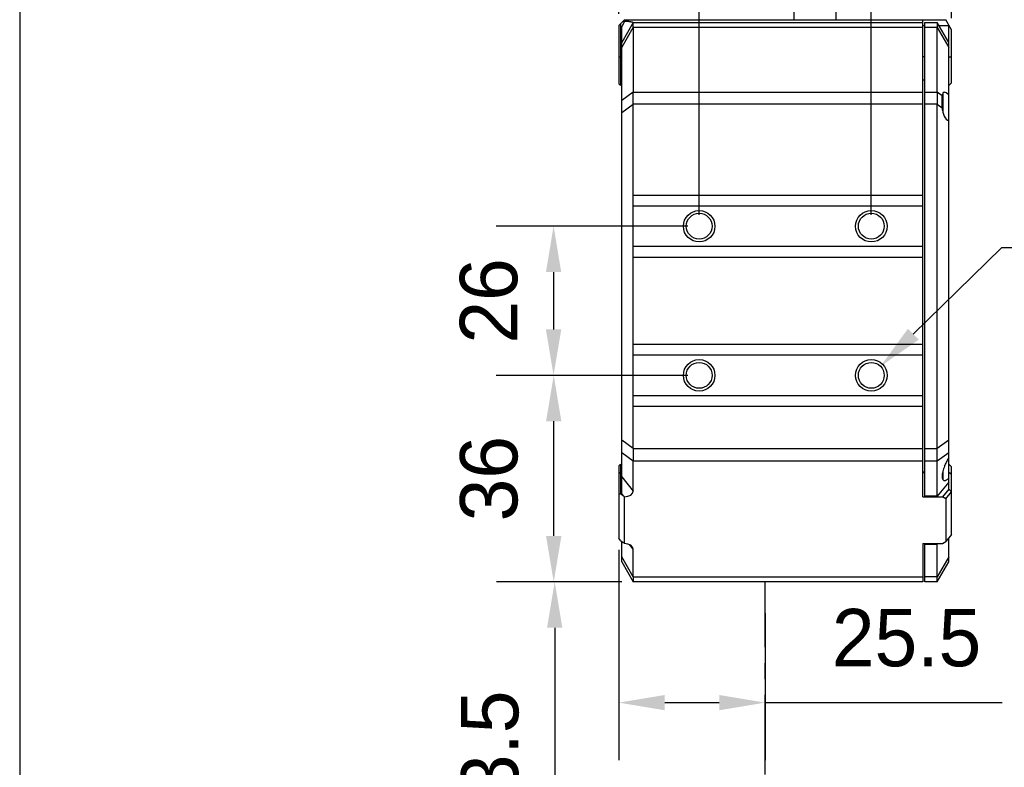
# Model space of a CAD drawing. Header units: millimetres. Extents: x -202 to -42, y 112 to 292.
# Tile 2 of 17: x -202 to -159, y 172 to 205. Entities that reach past the tile are written whole.
import ezdxf

# ---------------------------------------------------------------- set-up
doc = ezdxf.new("R2010")
doc.units = ezdxf.units.MM
doc.header["$LTSCALE"] = 46.255
doc.header["$PDMODE"] = 3
doc.header["$PDSIZE"] = 8
doc.linetypes.add('CENTER', pattern=[0.6, 0.375, -0.075, 0.075, -0.075])
doc.layers.get('0').update_dxf_attribs({"linetype": 'CONTINUOUS'})
doc.layers.get('Defpoints').update_dxf_attribs({"linetype": 'CONTINUOUS'})
for name, color, linetype in [('00_COMPONENTS', 7, 'CONTINUOUS'), ('50_ALL_DETAILS', 7, 'CONTINUOUS'), ('51__DRAFT_DIMS', 7, 'CONTINUOUS')]:
    doc.layers.add(name, color=color, linetype=linetype)
doc.styles.get("Standard").update_dxf_attribs({"font": '兰亭黑 GBK.TTF', "height": 2.5})
doc.dimstyles.new('DIMSTYLE_1', dxfattribs={"dimtxt": 3, "dimasz": 2, "dimexe": 2.5, "dimexo": 0.5, "dimgap": 0.75, "dimtad": 1, "dimlfac": 4, "dimdsep": 46, "dimtxsty": 'STANDARD', "dimblk": '_FILLED', "dimblk1": '_FILLED', "dimblk2": '_FILLED', "dimcen": 0.09, "dimclrd": 8, "dimclre": 8, "dimclrt": 256, "dimazin": 2, "dimtp": 0.3, "dimtm": 0.3, "dimtfac": 1, "dimtofl": 0, "dimtmove": 0, "dimatfit": 3, "dimldrblk": '_FILLED', "dimfxl": 1, "dimtolj": 1, "dimarcsym": 0})

# ---------------------------------------------------------------- blocks, each defined once
blk = doc.blocks.new('_FILLED')
at = {"color": 0, "linetype": 'ByBlock'}
blk.add_solid([(0, 0), (-1, 0.167), (-1, -0.167)], dxfattribs=at)
blk = doc.blocks.new('*D1')
at = {"layer": '51__DRAFT_DIMS', "color": 8, "lineweight": -2}
for p, q in [((-175.418, 205.175), (-175.418, 219.903)), ((-160.918, 204.988), (-160.918, 219.903)), ((-175.418, 217.403), (-182.714, 217.403)), ((-173.418, 217.403), (-162.918, 217.403))]:
    blk.add_line(p, q, dxfattribs=at)
at = {"layer": 'Defpoints', "color": 0}
for p in [(-160.918, 217.403), (-175.418, 204.675), (-160.918, 204.488)]:
    blk.add_point(p, dxfattribs=at)
at = {"layer": '51__DRAFT_DIMS', "color": 8, "linetype": 'ByBlock', "lineweight": -2, "xscale": 2, "yscale": 2, "zscale": 2, "rotation": 180}
blk.add_blockref('_FILLED', (-175.418, 217.403), dxfattribs=at)
at = {"layer": '51__DRAFT_DIMS', "color": 8, "linetype": 'ByBlock', "lineweight": -2, "xscale": 2, "yscale": 2, "zscale": 2}
blk.add_blockref('_FILLED', (-160.918, 217.403), dxfattribs=at)
at = {"layer": '51__DRAFT_DIMS', "insert": (-178.168, 221.487), "char_height": 2.5, "attachment_point": 3, "line_spacing_factor": 0.9}
blk.add_mtext('\\A1;58', dxfattribs=at)
blk = doc.blocks.new('*D2')
at = {"layer": '51__DRAFT_DIMS', "color": 8, "lineweight": -2}
for p, q in [((-175.418, 205.175), (-175.418, 208.753)), ((-171.918, 196.425), (-171.918, 208.753)), ((-177.418, 206.253), (-184.439, 206.253)), ((-169.918, 206.253), (-167.918, 206.253))]:
    blk.add_line(p, q, dxfattribs=at)
at = {"layer": 'Defpoints', "color": 0}
for p in [(-171.918, 206.253), (-175.418, 204.675), (-171.918, 195.925)]:
    blk.add_point(p, dxfattribs=at)
at = {"layer": '51__DRAFT_DIMS', "color": 8, "linetype": 'ByBlock', "lineweight": -2, "xscale": 2, "yscale": 2, "zscale": 2}
blk.add_blockref('_FILLED', (-175.418, 206.253), dxfattribs=at)
at = {"layer": '51__DRAFT_DIMS', "color": 8, "linetype": 'ByBlock', "lineweight": -2, "xscale": 2, "yscale": 2, "zscale": 2, "rotation": 180}
blk.add_blockref('_FILLED', (-171.918, 206.253), dxfattribs=at)
at = {"layer": '51__DRAFT_DIMS', "insert": (-180.168, 210.336), "char_height": 2.5, "attachment_point": 3, "line_spacing_factor": 0.9}
blk.add_mtext('\\A1;14', dxfattribs=at)
blk = doc.blocks.new('*D3')
at = {"layer": '51__DRAFT_DIMS', "color": 8, "lineweight": -2}
for p, q in [((-171.918, 196.425), (-171.918, 213.876)), ((-164.418, 196.425), (-164.418, 213.876)), ((-171.918, 211.376), (-182.106, 211.376)), ((-169.918, 211.376), (-166.418, 211.376))]:
    blk.add_line(p, q, dxfattribs=at)
at = {"layer": 'Defpoints', "color": 0}
for p in [(-164.418, 211.376), (-171.918, 195.925), (-164.418, 195.925)]:
    blk.add_point(p, dxfattribs=at)
at = {"layer": '51__DRAFT_DIMS', "color": 8, "linetype": 'ByBlock', "lineweight": -2, "xscale": 2, "yscale": 2, "zscale": 2, "rotation": 180}
blk.add_blockref('_FILLED', (-171.918, 211.376), dxfattribs=at)
at = {"layer": '51__DRAFT_DIMS', "color": 8, "linetype": 'ByBlock', "lineweight": -2, "xscale": 2, "yscale": 2, "zscale": 2}
blk.add_blockref('_FILLED', (-164.418, 211.376), dxfattribs=at)
at = {"layer": '51__DRAFT_DIMS', "insert": (-177.573, 215.459), "char_height": 2.5, "attachment_point": 3, "line_spacing_factor": 0.9}
blk.add_mtext('\\A1;30', dxfattribs=at)
blk = doc.blocks.new('*D4')
at = {"layer": '51__DRAFT_DIMS', "color": 8, "lineweight": -2}
for p, q in [((-172.418, 195.925), (-180.761, 195.925)), ((-178.261, 193.925), (-178.261, 191.425)), ((-172.418, 189.425), (-180.761, 189.425))]:
    blk.add_line(p, q, dxfattribs=at)
at = {"layer": 'Defpoints', "color": 0}
for p in [(-171.918, 195.925), (-178.261, 189.425), (-171.918, 189.425)]:
    blk.add_point(p, dxfattribs=at)
at = {"layer": '51__DRAFT_DIMS', "color": 8, "linetype": 'ByBlock', "lineweight": -2, "xscale": 2, "yscale": 2, "zscale": 2}
for p, rotation in [((-178.261, 195.925), 90), ((-178.261, 189.425), 270)]:
    blk.add_blockref('_FILLED', p, dxfattribs=dict(at, rotation=rotation))
at = {"layer": '51__DRAFT_DIMS', "insert": (-182.344, 192.669), "char_height": 2.5, "attachment_point": 2, "rotation": 90, "line_spacing_factor": 0.9}
blk.add_mtext('\\A1;26', dxfattribs=at)
blk = doc.blocks.new('*D5')
at = {"layer": '51__DRAFT_DIMS', "color": 8, "lineweight": -2}
for p, q in [((-172.418, 189.425), (-180.754, 189.425)), ((-178.254, 182.425), (-178.254, 187.425)), ((-175.293, 180.425), (-180.754, 180.425))]:
    blk.add_line(p, q, dxfattribs=at)
at = {"layer": 'Defpoints', "color": 0}
for p in [(-178.254, 189.425), (-171.918, 189.425), (-174.793, 180.425)]:
    blk.add_point(p, dxfattribs=at)
at = {"layer": '51__DRAFT_DIMS', "color": 8, "linetype": 'ByBlock', "lineweight": -2, "xscale": 2, "yscale": 2, "zscale": 2}
for p, rotation in [((-178.254, 189.425), 90), ((-178.254, 180.425), 270)]:
    blk.add_blockref('_FILLED', p, dxfattribs=dict(at, rotation=rotation))
at = {"layer": '51__DRAFT_DIMS', "insert": (-182.337, 184.923), "char_height": 2.5, "attachment_point": 2, "rotation": 90, "line_spacing_factor": 0.9}
blk.add_mtext('\\A1;36', dxfattribs=at)
blk = doc.blocks.new('*D25')
at = {"layer": '51__DRAFT_DIMS', "color": 8, "lineweight": -2}
for p, q in [((-175.418, 181.828), (-175.418, 172.662)), ((-169.043, 179.058), (-169.043, 172.662)), ((-173.418, 175.162), (-171.043, 175.162)), ((-169.043, 175.162), (-158.724, 175.162))]:
    blk.add_line(p, q, dxfattribs=at)
at = {"layer": 'Defpoints', "color": 0}
for p in [(-175.418, 182.328), (-169.043, 179.558), (-169.043, 175.162)]:
    blk.add_point(p, dxfattribs=at)
at = {"layer": '51__DRAFT_DIMS', "color": 8, "linetype": 'ByBlock', "lineweight": -2, "xscale": 2, "yscale": 2, "zscale": 2, "rotation": 180}
blk.add_blockref('_FILLED', (-175.418, 175.162), dxfattribs=at)
at = {"layer": '51__DRAFT_DIMS', "color": 8, "linetype": 'ByBlock', "lineweight": -2, "xscale": 2, "yscale": 2, "zscale": 2}
blk.add_blockref('_FILLED', (-169.043, 175.162), dxfattribs=at)
at = {"layer": '51__DRAFT_DIMS', "insert": (-162.883, 179.246), "char_height": 2.5, "attachment_point": 2, "line_spacing_factor": 0.9}
blk.add_mtext('\\A1;25.5', dxfattribs=at)

msp = doc.modelspace()

# ---------------------------------------------------------------- linework, layer by layer
at = {"color": 8}
msp.add_line((-158.7469, 194.9834), (-162.5879, 191.219), dxfattribs=at)
msp.add_lwpolyline([(-201.5203, 112.394), (-41.5203, 112.394), (-41.5203, 292.394), (-201.5203, 292.394)], close=True)
at = {"layer": '00_COMPONENTS'}
for p, q in [((-167.793, 205.5503), (-167.793, 204.9253)), ((-165.9495, 204.9253), (-165.9495, 205.4253)), ((-175.418, 204.6753), (-175.168, 204.9253)), ((-175.418, 204.6753), (-175.418, 202.1253)), ((-175.343, 204.7503), (-175.343, 203.3003)), ((-175.1663, 204.8525), (-175.293, 204.6308)), ((-174.793, 204.8003), (-175.293, 203.9253)), ((-175.293, 184.251), (-175.293, 204.6308)), ((-175.1663, 204.8525), (-175.2408, 204.8525)), ((-175.168, 204.9253), (-161.168, 204.9253)), ((-174.793, 204.8003), (-162.168, 204.8003)), ((-162.168, 184.1311), (-162.168, 204.9253)), ((-162.168, 204.6753), (-162.093, 204.6753)), ((-162.093, 184.1576), (-162.093, 204.8003)), ((-162.093, 204.8003), (-161.543, 204.8003)), ((-161.043, 203.9253), (-161.543, 204.8003)), ((-161.4716, 204.6753), (-161.043, 204.6753)), ((-160.918, 204.4878), (-161.168, 204.9253)), ((-161.0316, 204.6867), (-161.043, 204.6753)), ((-161.043, 200.5262), (-161.043, 204.6753)), ((-175.293, 203.7073), (-174.793, 204.5823)), ((-174.793, 204.5806), (-174.793, 201.77)), ((-162.168, 204.5806), (-174.793, 204.5806)), ((-161.543, 204.5806), (-162.093, 204.5806)), ((-161.543, 204.5823), (-161.043, 203.7073)), ((-161.543, 201.77), (-161.543, 204.5806)), ((-160.918, 202.1753), (-160.918, 204.4878)), ((-175.418, 203.3003), (-175.343, 203.3003)), ((-175.343, 203.3003), (-175.343, 202.0503)), ((-175.293, 203.3003), (-175.343, 203.3003)), ((-162.093, 203.3003), (-162.168, 203.3003)), ((-161.043, 203.3003), (-160.918, 203.3003)), ((-175.343, 202.0503), (-175.418, 202.1253)), ((-175.293, 202.3003), (-175.343, 202.3003)), ((-162.168, 202.3003), (-162.093, 202.3003)), ((-160.918, 202.1753), (-161.043, 202.0503)), ((-174.793, 201.7683), (-175.293, 201.4058)), ((-174.793, 201.77), (-162.168, 201.77)), ((-162.093, 201.77), (-161.543, 201.77)), ((-161.3275, 201.6121), (-161.543, 201.7683)), ((-161.318, 200.9842), (-161.318, 201.6721)), ((-161.293, 201.1882), (-161.293, 201.6736)), ((-175.293, 200.8796), (-174.793, 201.2421)), ((-174.793, 186.236), (-174.793, 201.2397)), ((-162.168, 201.2397), (-174.793, 201.2397)), ((-161.543, 201.2397), (-162.093, 201.2397)), ((-161.543, 201.2421), (-161.3275, 201.0859)), ((-161.543, 186.236), (-161.543, 201.2397)), ((-161.3328, 201.4248), (-161.318, 201.4248)), ((-161.3325, 201.2804), (-161.318, 201.2804)), ((-161.293, 201.1361), (-161.293, 201.1882)), ((-161.319, 200.9918), (-161.318, 200.9918)), ((-161.293, 200.8637), (-161.293, 201.1361)), ((-161.043, 184.464), (-161.043, 200.5237)), ((-174.793, 197.2844), (-162.168, 197.2844)), ((-162.168, 196.8003), (-174.793, 196.8003)), ((-174.793, 195.0503), (-162.168, 195.0503)), ((-162.168, 194.5662), (-174.793, 194.5662)), ((-174.793, 190.7844), (-162.168, 190.7844)), ((-162.168, 190.3003), (-174.793, 190.3003)), ((-174.793, 188.5503), (-162.168, 188.5503)), ((-162.168, 188.0662), (-174.793, 188.0662)), ((-174.793, 186.2336), (-175.293, 186.596)), ((-174.793, 186.236), (-162.168, 186.236)), ((-162.093, 186.236), (-161.543, 186.236)), ((-161.043, 186.596), (-161.543, 186.2336)), ((-175.293, 186.0698), (-174.793, 185.7073)), ((-161.543, 185.7073), (-161.043, 186.0698)), ((-175.418, 185.4829), (-175.343, 185.5579)), ((-175.418, 185.4829), (-175.418, 182.328)), ((-175.343, 185.5579), (-175.343, 185.1918)), ((-174.793, 184.3786), (-174.793, 185.7056)), ((-174.793, 185.7056), (-162.168, 185.7056)), ((-162.093, 185.7056), (-161.543, 185.7056)), ((-161.543, 184.1576), (-161.543, 185.7056)), ((-160.918, 185.4329), (-161.043, 185.5579)), ((-160.918, 182.4959), (-160.918, 185.4329)), ((-175.343, 185.1918), (-175.418, 185.1387)), ((-175.343, 185.1918), (-175.343, 184.2549)), ((-175.343, 185.1918), (-175.293, 185.1918)), ((-175.293, 184.9973), (-174.793, 184.3786)), ((-162.168, 185.2183), (-162.093, 185.2183)), ((-162.168, 185.1918), (-162.093, 185.1918)), ((-161.318, 184.9284), (-161.318, 185.1432)), ((-161.293, 184.927), (-161.293, 185.2594)), ((-160.918, 185.1034), (-161.043, 185.1918)), ((-161.043, 184.7764), (-161.543, 184.1576)), ((-161.043, 184.464), (-161.312, 184.1311)), ((-160.918, 184.3521), (-161.043, 184.464)), ((-175.418, 184.2549), (-175.343, 184.2549)), ((-175.2336, 184.1775), (-175.343, 184.2549)), ((-175.293, 184.251), (-175.2336, 184.1775)), ((-175.168, 182.0976), (-175.168, 184.1317)), ((-162.168, 184.1311), (-161.312, 184.1311)), ((-161.543, 184.1576), (-162.093, 184.1576)), ((-161.168, 184.0427), (-161.312, 184.1311)), ((-161.168, 184.0427), (-160.918, 184.3521)), ((-161.168, 184.0427), (-161.168, 182.1866)), ((-175.343, 182.2219), (-175.418, 182.328)), ((-160.918, 182.4959), (-161.168, 182.1866)), ((-161.043, 181.3003), (-161.043, 182.3413)), ((-175.343, 182.2219), (-175.2336, 182.1446)), ((-175.293, 181.3003), (-175.293, 182.1866)), ((-174.793, 181.8507), (-174.9523, 182.0478)), ((-162.168, 182.0982), (-161.312, 182.0982)), ((-162.168, 182.0982), (-162.168, 180.4253)), ((-162.093, 180.4253), (-162.093, 182.0982)), ((-162.093, 182.0717), (-161.543, 182.0717)), ((-161.543, 180.645), (-161.543, 182.0982)), ((-161.543, 182.0717), (-161.5216, 182.0982)), ((-161.312, 182.0982), (-161.168, 182.1866)), ((-174.793, 180.6433), (-175.293, 181.5183)), ((-174.793, 180.645), (-174.793, 181.8507)), ((-161.043, 181.5183), (-161.543, 180.6433)), ((-175.293, 181.3003), (-174.793, 180.4253)), ((-161.543, 180.4253), (-161.043, 181.3003)), ((-174.793, 180.645), (-162.168, 180.645)), ((-161.543, 180.645), (-162.093, 180.645)), ((-162.168, 180.4253), (-174.793, 180.4253)), ((-161.543, 180.4253), (-162.093, 180.4253))]:
    msp.add_line(p, q, dxfattribs=at)
for centre, radius in [((-171.918, 195.9253), 0.6875), ((-171.918, 195.9253), 0.5625), ((-164.418, 195.9253), 0.6875), ((-164.418, 195.9253), 0.5625), ((-171.918, 189.4253), 0.6875), ((-164.418, 189.4253), 0.6875), ((-171.918, 189.4253), 0.5625), ((-164.418, 189.4253), 0.5625)]:
    msp.add_circle(centre, radius, dxfattribs=at)
for centre, radius, start, end in [((-161.318, 201.6736), 0.025, 0, 70.20317), ((-157.3903, 201.2662), 3.9414, 181.89127, 182.6218), ((-161.318, 184.927), 0.025, 289.7921, 0)]:
    msp.add_arc(centre, radius, start, end, dxfattribs=at)
for centre, major_axis, ratio, start_param, end_param in [((-175.2216, 204.0503), (0.3469, 0.7407), 0.3397624, -0.6275903, -0.6243938), ((-161.1144, 204.0503), (-0.3469, 0.7407), 0.3397624, 0.6243938, 0.6275903), ((-175.2216, 201.2397), (0.3469, 0.7407), 0.3397624, -0.6307868, -0.6275903), ((-161.1144, 201.2397), (-0.3469, 0.7407), 0.3397624, 0.6275903, 0.6307868), ((-160.9716, 201.1361), (-0.2891, 0.6172), 0.3397624, -0.7418481, 0.5471602), ((-175.2216, 201.2397), (0, 0.75), 0.5714286, -1.5707963, -1.5675998), ((-161.1144, 201.2397), (0, 0.75), 0.5714286, 1.5675998, 1.5707963), ((-160.9716, 201.1361), (0, 0.625), 0.5714286, -4.6319589, -3.3429506), ((-175.2216, 186.236), (0, 0.75), 0.5714286, -1.5739928, -1.5707963), ((-161.1144, 186.236), (0, 0.75), 0.5714286, 1.5707963, 1.5739928), ((-175.2216, 186.236), (-0.3469, 0.7407), 0.3397624, -2.5140023, -2.5108058), ((-161.1144, 186.236), (0.3469, 0.7407), 0.3397624, -3.7723795, -3.769183), ((-175.2336, 184.425), (0.933, -0.6911), 0.1726721, -1.4435782, -1.373782), ((-175.1961, 184.3786), (0.4031, 0), 0.6139406, -1.5010002, 0), ((-175.2336, 181.8971), (0.933, -0.6911), 0.1726721, 1.6282183, 1.6980145), ((-175.1961, 181.8507), (0.4031, 0), 0.6139406, 0, 1.5010002), ((-175.2216, 181.1753), (-0.3469, 0.7407), 0.3397624, -2.5171988, -2.5140023), ((-161.1144, 181.1753), (0.3469, 0.7407), 0.3397624, -3.769183, -3.7659865)]:
    msp.add_ellipse(centre, major_axis=major_axis, ratio=ratio, start_param=start_param, end_param=end_param, dxfattribs=at)
for points, knots in [([(-174.793, 204.8003), (-174.793, 204.8004), (-174.7932, 204.8005), (-174.7934, 204.8006), (-174.794, 204.8008), (-174.7947, 204.8011), (-174.7958, 204.8014), (-174.7975, 204.802), (-174.8003, 204.8029), (-174.8043, 204.8041), (-174.8093, 204.8056), (-174.8151, 204.8072), (-174.8217, 204.8091), (-174.8292, 204.8111), (-174.8409, 204.8141), (-174.8574, 204.8182), (-174.8795, 204.8232), (-174.9043, 204.8283), (-174.9317, 204.8333), (-174.9613, 204.8381), (-174.9928, 204.8423), (-175.0374, 204.8472), (-175.0954, 204.8514), (-175.1424, 204.8525), (-175.1663, 204.8525)], [0, 0, 0, 0, 0.0003162, 0.0012319, 0.002769, 0.0049298, 0.0077135, 0.0111189, 0.0197859, 0.0309096, 0.0444578, 0.0603942, 0.0786751, 0.0992455, 0.1220491, 0.1740782, 0.2341471, 0.3015322, 0.3754186, 0.4549289, 0.5391404, 0.6271347, 0.8109422, 1, 1, 1, 1]), ([(-174.793, 204.5823), (-174.793, 204.5986), (-174.7932, 204.6294), (-174.7937, 204.6726), (-174.794, 204.705), (-174.7942, 204.7279), (-174.7942, 204.7427), (-174.7942, 204.7558), (-174.7941, 204.7673), (-174.7939, 204.777), (-174.7937, 204.7851), (-174.7936, 204.7907), (-174.7934, 204.7943), (-174.7933, 204.7964), (-174.7932, 204.798), (-174.7931, 204.7992), (-174.793, 204.7999), (-174.793, 204.8002), (-174.793, 204.8003)], [0, 0, 0, 0, 0.2241948, 0.4231464, 0.5949665, 0.6701816, 0.7380235, 0.7983323, 0.8509665, 0.8958033, 0.9327381, 0.9616848, 0.9731406, 0.9825747, 0.9899817, 0.9953565, 0.9986958, 1, 1, 1, 1]), ([(-161.543, 204.8003), (-161.5429, 204.8002), (-161.5429, 204.7999), (-161.5428, 204.7992), (-161.5428, 204.798), (-161.5427, 204.7964), (-161.5426, 204.7943), (-161.5424, 204.7907), (-161.5422, 204.7851), (-161.542, 204.777), (-161.5419, 204.7673), (-161.5418, 204.7558), (-161.5418, 204.7427), (-161.5418, 204.7279), (-161.542, 204.705), (-161.5423, 204.6726), (-161.5427, 204.6294), (-161.5429, 204.5986), (-161.543, 204.5823)], [0, 0, 0, 0, 0.0013042, 0.0046435, 0.0100183, 0.0174253, 0.0268594, 0.0383152, 0.0672619, 0.1041967, 0.1490335, 0.2016678, 0.2619766, 0.3298184, 0.4050335, 0.5768536, 0.7758051, 1, 1, 1, 1]), ([(-174.793, 201.2421), (-174.7931, 201.2904), (-174.7938, 201.3853), (-174.7944, 201.523), (-174.7939, 201.6501), (-174.7931, 201.7306), (-174.793, 201.7683)], [0, 0, 0, 0, 0.2757241, 0.5408511, 0.7853574, 1, 1, 1, 1]), ([(-161.543, 201.7683), (-161.5429, 201.7306), (-161.5421, 201.6501), (-161.5416, 201.523), (-161.5422, 201.3853), (-161.5429, 201.2904), (-161.543, 201.2421)], [0, 0, 0, 0, 0.2146426, 0.4591489, 0.7242759, 1, 1, 1, 1]), ([(-161.3295, 201.1361), (-161.331, 201.1808), (-161.3327, 201.2682), (-161.3332, 201.3942), (-161.3324, 201.4927), (-161.3303, 201.564), (-161.3286, 201.5966), (-161.3275, 201.6121)], [0, 0, 0, 0, 0.2819619, 0.5507657, 0.7938619, 0.9021811, 1, 1, 1, 1]), ([(-174.793, 186.2336), (-174.7931, 186.1852), (-174.7938, 186.0903), (-174.7944, 185.9526), (-174.7939, 185.8255), (-174.7931, 185.745), (-174.793, 185.7073)], [0, 0, 0, 0, 0.2757241, 0.5408511, 0.7853575, 1, 1, 1, 1]), ([(-161.543, 185.7073), (-161.5429, 185.745), (-161.5421, 185.8255), (-161.5416, 185.9526), (-161.5422, 186.0903), (-161.5429, 186.1852), (-161.543, 186.2336)], [0, 0, 0, 0, 0.2146425, 0.4591489, 0.7242759, 1, 1, 1, 1]), ([(-161.2241, 185.4645), (-161.1989, 185.5268), (-161.1441, 185.6448), (-161.078, 185.757), (-161.043, 185.8092)], [0, 0, 0, 0, 0.5165661, 1, 1, 1, 1]), ([(-161.2241, 185.4645), (-161.2398, 185.4257), (-161.2682, 185.3484), (-161.3013, 185.2334), (-161.3197, 185.1403), (-161.3273, 185.0708), (-161.3293, 185.0241), (-161.3277, 184.9818), (-161.3225, 184.9444), (-161.3139, 184.9123), (-161.3018, 184.8857), (-161.2865, 184.8649), (-161.268, 184.85), (-161.2468, 184.8412), (-161.2317, 184.8395), (-161.2241, 184.8395)], [0, 0, 0, 0, 0.1816085, 0.3569537, 0.5188616, 0.5925268, 0.6602521, 0.7214725, 0.7759015, 0.8236407, 0.8652259, 0.90177, 0.9349734, 0.9669938, 1, 1, 1, 1]), ([(-161.2241, 184.8395), (-161.2104, 184.8395), (-161.1889, 184.8438), (-161.1611, 184.855), (-161.1297, 184.8715), (-161.0891, 184.9002), (-161.0586, 184.9277), (-161.043, 184.9431)], [0, 0, 0, 0, 0.1928523, 0.3025991, 0.4220776, 0.6911571, 1, 1, 1, 1]), ([(-174.793, 180.6433), (-174.793, 180.627), (-174.7932, 180.5962), (-174.7937, 180.553), (-174.794, 180.5206), (-174.7942, 180.4977), (-174.7942, 180.483), (-174.7942, 180.4698), (-174.7941, 180.4583), (-174.7939, 180.4486), (-174.7937, 180.4405), (-174.7936, 180.4349), (-174.7934, 180.4313), (-174.7933, 180.4292), (-174.7932, 180.4276), (-174.7931, 180.4265), (-174.793, 180.4258), (-174.793, 180.4254), (-174.793, 180.4253)], [0, 0, 0, 0, 0.2241951, 0.4231467, 0.5949665, 0.6701816, 0.7380235, 0.7983321, 0.8509664, 0.8958036, 0.9327385, 0.961685, 0.9731408, 0.9825749, 0.9899819, 0.9953567, 0.9986959, 1, 1, 1, 1]), ([(-161.543, 180.4253), (-161.5429, 180.4254), (-161.5429, 180.4258), (-161.5428, 180.4265), (-161.5428, 180.4276), (-161.5427, 180.4292), (-161.5426, 180.4313), (-161.5424, 180.4349), (-161.5422, 180.4405), (-161.542, 180.4486), (-161.5419, 180.4583), (-161.5418, 180.4698), (-161.5418, 180.483), (-161.5418, 180.4977), (-161.542, 180.5206), (-161.5423, 180.553), (-161.5427, 180.5962), (-161.5429, 180.627), (-161.543, 180.6433)], [0, 0, 0, 0, 0.0013041, 0.0046433, 0.0100181, 0.0174251, 0.0268592, 0.038315, 0.0672615, 0.1041964, 0.1490336, 0.2016678, 0.2619765, 0.3298185, 0.4050336, 0.5768533, 0.7758049, 1, 1, 1, 1])]:
    msp.add_open_spline(points, degree=3, knots=knots, dxfattribs=at)
at = {"layer": '50_ALL_DETAILS', "linetype": 'CENTER', "ltscale": 0.2}
msp.add_line((-169.043, 160.9253), (-169.043, 180.4253), dxfattribs=at)
at = {"layer": '51__DRAFT_DIMS', "color": 8}
for p, q in [((-141.1845, 194.9834), (-158.7469, 194.9834)), ((-175.293, 180.4253), (-180.7113, 180.4253)), ((-178.2113, 178.4253), (-178.2113, 166.4753))]:
    msp.add_line(p, q, dxfattribs=at)

# ---------------------------------------------------------------- block references
at = {"color": 8, "xscale": 2, "yscale": 2, "zscale": 2, "rotation": 224.4235328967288}
msp.add_blockref('_FILLED', (-164.0163, 189.819), dxfattribs=at)
at = {"layer": '51__DRAFT_DIMS', "color": 8, "xscale": 2, "yscale": 2, "zscale": 2, "rotation": 90}
msp.add_blockref('_FILLED', (-178.2113, 180.4253), dxfattribs=at)

# ---------------------------------------------------------------- texts
at = {"layer": '51__DRAFT_DIMS', "insert": (-182.2946, 172.4364), "char_height": 2.5, "attachment_point": 2, "rotation": 90, "line_spacing_factor": 0.9}
msp.add_mtext('\\A1;63.5', dxfattribs=at)

# ---------------------------------------------------------------- dimensions: what is measured, and where the dimension line sits
at = {"layer": '51__DRAFT_DIMS', "color": 4}
for base, p1, p2, picture, middle in [((-160.918, 217.4032), (-175.418, 204.6753), (-160.918, 204.4878), '*D1', (-180.0659, 217.4032)), ((-164.418, 211.3762), (-171.918, 195.9253), (-164.418, 195.9253), '*D3', (-179.4645, 211.3762)), ((-171.918, 206.2526), (-175.418, 204.6753), (-171.918, 195.9253), '*D2', (-181.9285, 206.2526)), ((-169.043, 175.1623), (-175.418, 182.328), (-169.043, 179.5576), '*D25', (-162.8833, 175.1623))]:
    dim = msp.add_linear_dim(base=base, p1=p1, p2=p2, dimstyle='DIMSTYLE_1', override={"dimtxsty": 'STANDARD'}, dxfattribs=at)
    dim.commit()
    dim.dimension.update_dxf_attribs({"geometry": picture, "text_midpoint": middle, "dimtype": 160})
for base, p1, angle, picture, middle in [((-178.2605, 189.4253), (-171.918, 195.9253), 270, '*D4', (-178.2605, 192.6687)), ((-178.2539, 189.4253), (-174.793, 180.4253), 90, '*D5', (-178.2539, 184.9231))]:
    dim = msp.add_linear_dim(base=base, p1=p1, p2=(-171.918, 189.4253), angle=angle, dimstyle='DIMSTYLE_1', override={"dimtxsty": 'STANDARD'}, dxfattribs=at)
    dim.commit()
    dim.dimension.update_dxf_attribs({"geometry": picture, "text_midpoint": middle, "dimtype": 160})

doc.saveas('drawing.dxf')
